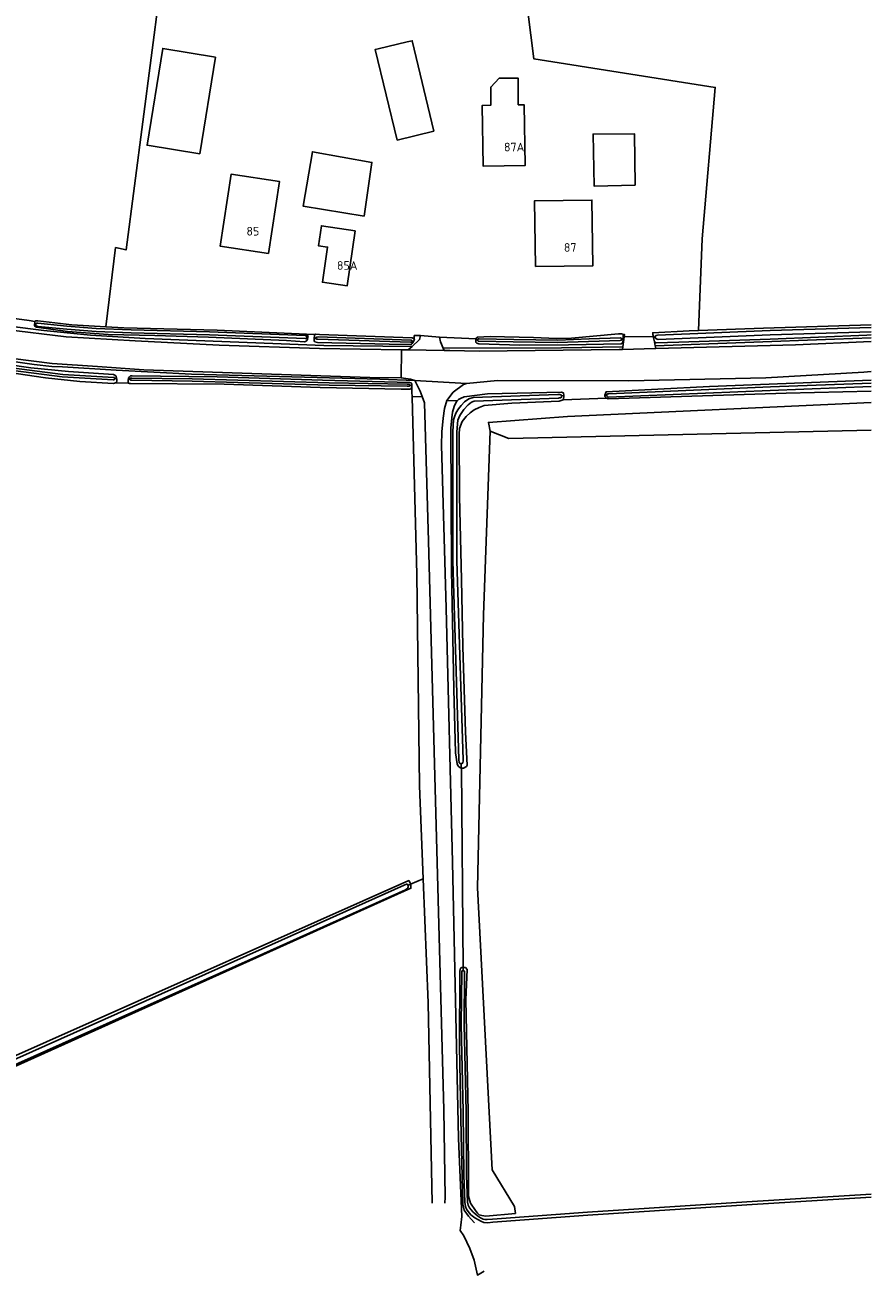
# Model space of a CAD drawing. Header units: metres. Extents: x 174248 to 174892, y 462063 to 462851.
# Tile 13 of 20: x 174744 to 174890, y 462063 to 462280. Entities that reach past the tile are written whole.
import ezdxf

# ---------------------------------------------------------------- set-up
doc = ezdxf.new("R2010")
doc.units = ezdxf.units.M
for name, color, linetype, lineweight in [('BTD-grasland agrarisch', 252, 'Continuous', 9), ('BTD-groenvoorziening', 252, 'Continuous', 9), ('BTD-loofbos', 252, 'Continuous', 9), ('Nummeraanduidingreeks', 252, 'Continuous', 9), ('OTD-erf', 252, 'Continuous', 9), ('OWD', 252, 'Continuous', 9), ('OWG-groenvoorziening', 252, 'Continuous', 9), ('OWG-half verhard', 252, 'Continuous', 9), ('OWG-open verharding', 252, 'Continuous', 9), ('Pand', 252, 'Continuous', 9), ('WGD-gesloten verharding', 252, 'Continuous', 9), ('WGD-open verharding', 252, 'Continuous', 9), ('WTD-waterloop', 252, 'Continuous', 9)]:
    doc.layers.add(name, color=color, linetype=linetype, lineweight=lineweight)
doc.styles.get("Standard").update_dxf_attribs({"font": 'isocpeur.ttf'})

msp = doc.modelspace()

# ---------------------------------------------------------------- linework, layer by layer
at = {"layer": 'BTD-grasland agrarisch', "lineweight": -3}
msp.add_line((174812.61, 462131.83), (174810.41, 462130.89), dxfattribs=at)
for points in [[(174684.39, 462290.45), (174683.17, 462268.85), (174682.04, 462252.33), (174682.15, 462247.86), (174682.23, 462244.48), (174682.4, 462243.93), (174682.85, 462243.44), (174690.49, 462241.13), (174700.36, 462238.43), (174707.03, 462237.01), (174722.74, 462232.97), (174730.83, 462230.69), (174738.08, 462229.63), (174741.22, 462229), (174741.36, 462228.91), (174744.33, 462228.49), (174745.33, 462228.34), (174745.48, 462228.46), (174745.83, 462228.46), (174751.73, 462227.74), (174757.63, 462227.42), (174759.3, 462241.13), (174761.12, 462240.73), (174766.92, 462285.17)], [(174812.61, 462131.83), (174811.97, 462147.93), (174811.47, 462184.5), (174810.67, 462215.3), (174810.65, 462216.11), (174810.62, 462216.89), (174810.39, 462216.64), (174810.13, 462216.6), (174808.79, 462216.59), (174794.77, 462216.91), (174778.11, 462217.47), (174761.89, 462217.6), (174761.69, 462217.62), (174761.58, 462217.64), (174761.55, 462217.66), (174759.3, 462217.69), (174758.95, 462217.61), (174753.1, 462217.97), (174747.14, 462218.59), (174733.43, 462220.61)], [(174684.49, 462075.61), (174810.12, 462131.49), (174810.16, 462131.43), (174810.25, 462131.29), (174810.33, 462131.13), (174810.39, 462130.97), (174810.41, 462130.89)], [(174810.41, 462130.89), (174810.43, 462130.81), (174810.46, 462130.64), (174810.48, 462130.47), (174810.48, 462130.3), (174810.46, 462130.18), (174689.27, 462075.61)], [(174814.14, 462075.61), (174813.47, 462110.3), (174812.61, 462131.83)]]:
    msp.add_lwpolyline(points, dxfattribs=at)
at = {"layer": 'BTD-groenvoorziening', "lineweight": -3}
msp.add_lwpolyline([(174824.19, 462209.34), (174827.45, 462208.08), (174890.18, 462209.49)], dxfattribs=at)
at = {"layer": 'BTD-loofbos', "lineweight": -3}
for points in [[(174890.18, 462216.29), (174875.47, 462215.92), (174844.64, 462214.95), (174844.37, 462215.03), (174836.83, 462214.77), (174836.17, 462214.54), (174827.94, 462214.17), (174823.17, 462213.81), (174822.32, 462213.46), (174821.44, 462213.06), (174820.72, 462212.53), (174820.05, 462211.89), (174819.35, 462211.03), (174818.87, 462209.78), (174818.85, 462208.8), (174818.88, 462198.03), (174819.21, 462183.65), (174819.47, 462172.03), (174819.93, 462157.19), (174820.19, 462151.48), (174820.11, 462151.27), (174819.6, 462150.96), (174819.21, 462150.96), (174819.51, 462116.45), (174819.9, 462116.44), (174820.23, 462116.07), (174819.96, 462110.85), (174820.41, 462091.48), (174820.43, 462077.85), (174820.45, 462076.86), (174820.79, 462075.6), (174821.65, 462074.37), (174821.98, 462073.9), (174822.27, 462073.61), (174822.76, 462073.47), (174823.43, 462073.39), (174828.57, 462073.84)], [(174824.19, 462209.34), (174823.9, 462210.85), (174837.59, 462211.91), (174890.18, 462214.29)], [(174828.57, 462073.84), (174828.39, 462075.05), (174824.53, 462081.41), (174822.02, 462130.22), (174823.02, 462177.52), (174824.19, 462209.33), (174824.19, 462209.34)]]:
    msp.add_lwpolyline(points, dxfattribs=at)
at = {"layer": 'OTD-erf', "lineweight": -3}
msp.add_lwpolyline([(174834.07, 462360.69), (174839.69, 462359.88), (174830.64, 462336.93), (174853.95, 462330.19), (174845.97, 462314.53), (174836.61, 462316.72), (174836.43, 462315.5), (174830.23, 462286.18), (174831.75, 462273.86), (174863.19, 462268.87), (174860.93, 462242.64), (174860.27, 462226.79)], dxfattribs=at)
at = {"layer": 'OWD', "lineweight": -3}
for p, q in [((174745.27, 462227.83), (174745.5, 462227.79)), ((174792.42, 462225.62), (174792.64, 462225.61)), ((174794.02, 462225.44), (174793.73, 462225.46)), ((174810.91, 462224.88), (174810.68, 462224.9)), ((174821.72, 462225.14), (174822.02, 462225.14)), ((174847.01, 462225.25), (174847.22, 462225.25)), ((174852.51, 462225.51), (174852.81, 462225.55)), ((174759.49, 462218.44), (174759.14, 462218.47)), ((174761.79, 462218.34), (174761.52, 462218.35)), ((174810.64, 462217.26), (174810.27, 462217.27)), ((174810.64, 462217.26), (174810.62, 462216.89)), ((174836.56, 462215.47), (174836.94, 462215.54)), ((174844.08, 462215.52), (174844.42, 462215.52)), ((174819.19, 462150.97), (174819.19, 462151.79)), ((174819.21, 462150.96), (174819.19, 462150.97)), ((174810.41, 462130.89), (174809.96, 462130.67))]:
    msp.add_line(p, q, dxfattribs=at)
for points in [[(174678.67, 462234.47), (174678.67, 462234.52), (174678.82, 462234.75), (174679.37, 462234.78), (174682.06, 462234.13), (174697.88, 462229.78), (174711.14, 462226.53), (174720.71, 462224.27), (174727.01, 462223.15), (174736.21, 462221.51), (174744.62, 462220.31), (174751.17, 462219.7), (174758.95, 462219.16), (174759.2, 462219.06), (174759.41, 462218.86), (174759.49, 462218.44)], [(174745.27, 462227.83), (174745.29, 462228.15), (174745.33, 462228.34)], [(174792.64, 462225.61), (174792.56, 462225.21), (174792.33, 462224.95), (174792.21, 462224.86), (174792.05, 462224.83), (174788.89, 462225.03), (174775.39, 462225.62), (174766.09, 462225.94), (174758.03, 462226.08), (174750.97, 462226.63), (174745.58, 462227.33), (174745.34, 462227.51), (174745.27, 462227.66), (174745.27, 462227.83)], [(174757.63, 462227.42), (174760.74, 462227.25), (174776.93, 462226.83), (174792.38, 462226.12), (174792.64, 462225.84), (174792.66, 462225.69), (174792.64, 462225.61)], [(174793.73, 462225.46), (174793.75, 462225.89), (174793.85, 462226.06), (174793.99, 462226.15), (174794.63, 462226.09), (174810.66, 462225.52), (174811.02, 462225.35), (174811.08, 462225.25), (174811.06, 462225.11), (174810.91, 462224.88)], [(174821.72, 462225.14), (174821.73, 462225.31), (174821.76, 462225.36), (174821.79, 462225.41), (174821.86, 462225.51), (174822, 462225.62), (174824.22, 462225.73), (174831.69, 462225.59), (174835.67, 462225.39), (174838.29, 462225.45), (174846.46, 462226.22), (174846.98, 462226.23), (174847.2, 462226.13), (174847.23, 462226.09), (174847.26, 462226.05), (174847.26, 462225.73), (174847.22, 462225.25)], [(174852.51, 462225.51), (174852.47, 462225.73), (174852.39, 462226.09), (174852.36, 462226.34), (174852.37, 462226.39), (174858.69, 462226.74), (174860.27, 462226.79), (174871.53, 462227.17), (174890.18, 462227.77)], [(174810.91, 462224.88), (174810.68, 462224.53), (174810.57, 462224.42), (174810.47, 462224.38), (174806.72, 462224.42), (174794.31, 462224.7), (174793.85, 462224.81), (174793.75, 462224.89), (174793.72, 462225.03), (174793.73, 462225.46)], [(174847.22, 462225.25), (174847.17, 462224.68), (174846.92, 462224.45), (174837.79, 462224.27), (174829.34, 462224.24), (174822.24, 462224.49), (174821.89, 462224.56), (174821.75, 462224.68), (174821.72, 462224.78), (174821.72, 462225.14)], [(174890.18, 462226), (174889.44, 462225.97), (174872.71, 462225.28), (174856.9, 462224.77), (174852.95, 462224.66), (174852.76, 462224.73), (174852.66, 462224.81), (174852.51, 462225.51)], [(174759.49, 462218.44), (174759.5, 462218.43), (174759.5, 462217.96), (174759.48, 462217.88), (174759.44, 462217.79), (174759.3, 462217.69)], [(174761.55, 462217.66), (174761.51, 462217.67), (174761.48, 462217.86), (174761.5, 462218.3), (174761.52, 462218.35)], [(174761.52, 462218.35), (174761.57, 462218.55), (174761.73, 462218.77), (174761.92, 462218.91), (174762.17, 462218.95), (174776.89, 462218.74), (174795.18, 462218.17), (174810.24, 462217.78), (174810.51, 462217.71), (174810.61, 462217.51), (174810.64, 462217.3), (174810.64, 462217.26)], [(174844.08, 462215.52), (174844.08, 462215.6), (174844.28, 462216.18), (174862.18, 462217.05), (174890.18, 462218.16)], [(174819.19, 462150.97), (174818.95, 462151.06), (174818.64, 462151.33), (174818.49, 462151.74), (174818.2, 462153.62), (174817.92, 462164.67), (174817.49, 462185.27), (174817.41, 462209.84), (174817.53, 462211.66), (174817.69, 462212.65), (174817.95, 462213.59), (174818.32, 462214.37), (174818.51, 462214.58), (174818.71, 462214.8), (174819.05, 462215.01), (174819.69, 462215.29), (174823.76, 462215.78), (174836.56, 462216.12), (174836.89, 462215.98), (174836.94, 462215.54)], [(174836.94, 462215.54), (174836.97, 462215.29), (174836.83, 462214.77)], [(174844.37, 462215.03), (174844.08, 462215.34), (174844.08, 462215.52)], [(174821.49, 462072.24), (174821.45, 462072.26), (174820.46, 462073.36), (174819.72, 462074.4), (174819.45, 462075.43), (174819.17, 462087.4), (174818.88, 462102.8), (174818.94, 462115.82), (174819.06, 462116.32), (174819.29, 462116.46), (174819.51, 462116.45), (174819.5, 462115.89)]]:
    msp.add_lwpolyline(points, dxfattribs=at)
at = {"layer": 'OWG-groenvoorziening', "lineweight": -3}
for p, q in [((174792.38, 462226.12), (174793.85, 462226.06)), ((174852.8, 462224.12), (174852.66, 462224.81)), ((174812.42, 462215.36), (174810.67, 462215.3)), ((174818.51, 462214.58), (174816.67, 462214.67))]:
    msp.add_line(p, q, dxfattribs=at)
for points in [[(174659.79, 462241.34), (174674.95, 462237.17), (174693.93, 462231.71), (174707.71, 462228.26), (174713.07, 462226.88), (174723.58, 462224.49), (174728.18, 462223.58), (174734.23, 462222.44), (174745.2, 462220.89), (174748.24, 462220.56), (174750.11, 462220.46), (174759.43, 462219.91), (174772.48, 462219.21), (174805.1, 462218.34), (174811.13, 462218.1)], [(174810.68, 462224.02), (174795.36, 462224.19), (174764.41, 462225.39), (174754.95, 462225.97), (174746.89, 462226.78), (174740.91, 462227.51)], [(174847.23, 462226.09), (174847.48, 462226.08), (174847.42, 462225.66), (174847.2, 462223.96)], [(174811.02, 462225.35), (174811.06, 462225.91), (174812.11, 462225.93), (174811.97, 462225.21), (174810.68, 462224.02)], [(174816.07, 462223.73), (174815.61, 462224.8), (174815.43, 462225.62), (174821.76, 462225.36)], [(174847.2, 462223.96), (174836.56, 462223.79), (174816.07, 462223.73)], [(174816.67, 462214.67), (174817.8, 462216.07), (174819.6, 462217.43), (174820.09, 462217.62), (174825.49, 462218.11), (174848.2, 462218.08), (174871.95, 462218.6), (174888.96, 462219.57), (174890.18, 462219.67)], [(174811.13, 462218.1), (174811.85, 462216.74), (174812.1, 462216.27), (174812.42, 462215.36)], [(174812.42, 462215.36), (174812.83, 462214.23), (174813.53, 462190.27), (174816.2, 462091.77), (174816.4, 462076.67), (174816.33, 462075.61)], [(174823.14, 462063.83), (174821.98, 462063.18), (174821.43, 462065.73), (174820.7, 462067.78), (174819.61, 462069.96), (174819.03, 462070.9), (174819.12, 462071.8), (174819.27, 462073.33), (174818.73, 462086.83), (174817.7, 462134.7), (174816.6, 462178.7), (174815.77, 462206.9), (174815.83, 462209.2), (174816.03, 462211.57), (174816.27, 462213.27), (174816.67, 462214.67)]]:
    msp.add_lwpolyline(points, dxfattribs=at)
at = {"layer": 'OWG-half verhard', "lineweight": -3}
msp.add_lwpolyline([(174659.79, 462241.34), (174660.29, 462241.65), (174662.93, 462240.93), (174677.75, 462236.87), (174687.83, 462234.1), (174700.4, 462230.7), (174720.07, 462225.97), (174727.63, 462224.37), (174734.23, 462223.1), (174741.5, 462221.93), (174748.33, 462221.07), (174756.17, 462220.57), (174764.23, 462219.97), (174803.33, 462218.63), (174808.77, 462218.57), (174810.37, 462218.37), (174811.13, 462218.1)], dxfattribs=at)
at = {"layer": 'OWG-open verharding', "lineweight": -3}
for points in [[(174810.68, 462224.02), (174810.02, 462223.41), (174809.55, 462223.42), (174808.84, 462223.43), (174794.63, 462223.67), (174777.23, 462224.23), (174762.7, 462225), (174750.77, 462225.7), (174740.27, 462226.97), (174727.63, 462229.03), (174706.67, 462233.83), (174682.97, 462240.37), (174655.37, 462247.81), (174624.67, 462256.23), (174612.85, 462259.53), (174612.79, 462260.1)], [(174847.2, 462223.96), (174847.14, 462223.49), (174846.91, 462223.48), (174846.57, 462223.47), (174822.27, 462223.2), (174817.24, 462223.29), (174816.25, 462223.3), (174816.07, 462223.73)], [(174852.8, 462224.12), (174883.83, 462225.26), (174890.18, 462225.53)], [(174890.18, 462224.85), (174877.1, 462224.3), (174852.89, 462223.64), (174852.8, 462224.12)]]:
    msp.add_lwpolyline(points, dxfattribs=at)
at = {"layer": 'Pand', "lineweight": -3}
for points in [[(174814.43, 462261.33), (174810.7, 462276.97), (174809.8, 462276.75), (174804.78, 462275.55), (174804.27, 462275.43), (174808.1, 462259.77), (174814.43, 462261.33)], [(174776.62, 462274.14), (174767.48, 462275.63), (174764.75, 462258.87), (174773.89, 462257.38), (174776.62, 462274.14)], [(174829.06, 462265.86), (174829.05, 462270.51), (174825.77, 462270.5), (174824.31, 462268.95), (174824.31, 462265.78), (174822.8, 462265.75), (174822.99, 462255.24), (174830.27, 462255.37), (174830.08, 462265.88), (174829.06, 462265.86)], [(174849.3, 462251.93), (174849.23, 462260.83), (174842.03, 462260.8), (174842.2, 462251.8), (174849.3, 462251.93)], [(174802.4, 462246.6), (174803.7, 462255.9), (174793.4, 462257.73), (174791.83, 462248.3), (174802.4, 462246.6)], [(174785.8, 462240.11), (174787.71, 462252.56), (174779.31, 462253.85), (174777.4, 462241.4), (174785.8, 462240.11)], [(174832.03, 462237.86), (174841.97, 462237.97), (174841.84, 462249.36), (174831.9, 462249.24), (174832.03, 462237.86)], [(174800.83, 462244.06), (174794.97, 462244.93), (174794.46, 462241.45), (174796.04, 462241.22), (174795.14, 462235.14), (174799.42, 462234.5), (174800.83, 462244.06)]]:
    msp.add_lwpolyline(points, dxfattribs=at)
at = {"layer": 'WGD-gesloten verharding', "lineweight": -3}
for p, q in [((174808.77, 462218.57), (174808.84, 462223.43)), ((174810.02, 462223.41), (174816.25, 462223.3)), ((174811.13, 462218.1), (174820.09, 462217.62))]:
    msp.add_line(p, q, dxfattribs=at)
msp.add_lwpolyline([(174847.14, 462223.49), (174852.8, 462223.64), (174852.89, 462223.64)], dxfattribs=at)
at = {"layer": 'WGD-open verharding', "lineweight": -3}
for p, q in [((174812.11, 462225.93), (174815.43, 462225.62)), ((174847.42, 462225.66), (174852.47, 462225.73))]:
    msp.add_line(p, q, dxfattribs=at)
at = {"layer": 'WTD-waterloop', "lineweight": -3}
for points in [[(174792.42, 462225.65), (174792.38, 462225.78), (174792.28, 462225.89), (174792.13, 462225.92), (174775.57, 462226.53), (174762.01, 462226.88), (174755.95, 462227.13), (174750.84, 462227.53), (174745.81, 462228.02), (174745.59, 462228.02), (174745.52, 462227.94), (174745.5, 462227.82), (174745.5, 462227.72), (174745.55, 462227.61), (174745.64, 462227.53), (174745.72, 462227.51), (174745.83, 462227.5), (174750.85, 462227.01), (174755.96, 462226.61), (174762.02, 462226.36), (174775.58, 462226.01), (174792.15, 462225.4), (174792.27, 462225.4), (174792.4, 462225.45), (174792.42, 462225.55), (174792.42, 462225.65)], [(174890.18, 462227.3), (174872.72, 462226.78), (174853.2, 462225.97), (174852.92, 462225.9), (174852.82, 462225.77), (174852.81, 462225.61), (174852.81, 462225.55)], [(174852.81, 462225.55), (174852.82, 462225.48), (174852.88, 462225.4), (174853.01, 462225.32), (174853.14, 462225.29), (174853.32, 462225.24), (174872.68, 462226.04), (174890.18, 462226.57)], [(174810.68, 462224.9), (174810.68, 462224.95), (174810.64, 462225.03), (174810.58, 462225.09), (174810.43, 462225.12), (174794.39, 462225.66), (174794.18, 462225.65), (174794.07, 462225.57), (174794.02, 462225.45), (174794.02, 462225.44), (174794.02, 462225.37), (174794.05, 462225.32), (174794.19, 462225.27), (174794.35, 462225.28), (174810.39, 462224.74), (174810.48, 462224.73), (174810.58, 462224.75), (174810.66, 462224.8), (174810.68, 462224.87), (174810.68, 462224.9)], [(174822.02, 462225.14), (174822.02, 462225.13), (174822.02, 462225.05), (174822.04, 462224.99), (174822.14, 462224.94), (174822.23, 462224.93), (174828.21, 462224.8), (174835.82, 462224.68), (174841.26, 462224.88), (174846.7, 462225.07), (174846.78, 462225.08), (174846.88, 462225.09), (174846.97, 462225.13), (174847, 462225.17), (174847.01, 462225.25), (174847.01, 462225.26), (174847.01, 462225.33), (174846.98, 462225.41), (174846.92, 462225.47), (174846.78, 462225.5), (174841.34, 462225.31), (174835.9, 462225.11), (174828.29, 462225.23), (174822.31, 462225.36), (174822.11, 462225.34), (174822.04, 462225.24), (174822.02, 462225.14)], [(174739.8, 462220.07), (174750.03, 462218.74), (174758.91, 462218.23), (174758.98, 462218.24), (174759.08, 462218.26), (174759.13, 462218.31), (174759.14, 462218.38), (174759.14, 462218.47)], [(174759.14, 462218.47), (174759.14, 462218.48), (174759.13, 462218.57), (174759.1, 462218.63), (174759.03, 462218.66), (174750.15, 462219.17), (174739.92, 462220.5)], [(174810.27, 462217.27), (174810.27, 462217.36), (174810.24, 462217.44), (174810.16, 462217.48), (174809.82, 462217.5), (174796.28, 462217.7), (174772.59, 462218.4), (174762.13, 462218.54), (174761.91, 462218.53), (174761.82, 462218.47), (174761.79, 462218.36), (174761.79, 462218.34), (174761.8, 462218.28), (174761.84, 462218.22), (174761.95, 462218.18), (174762.03, 462218.16), (174762.13, 462218.16), (174772.59, 462218.02), (174796.28, 462217.32), (174809.82, 462217.12), (174810.05, 462217.12), (174810.21, 462217.13), (174810.26, 462217.19), (174810.27, 462217.26), (174810.27, 462217.27)], [(174890.18, 462217.64), (174872.76, 462217), (174844.76, 462215.83), (174844.58, 462215.82), (174844.48, 462215.74), (174844.43, 462215.63), (174844.42, 462215.52)], [(174819.19, 462151.79), (174819.27, 462151.79), (174819.41, 462151.82), (174819.48, 462151.94), (174819.53, 462152.17), (174819.52, 462152.43), (174818.45, 462186.86), (174818.45, 462209.24), (174818.61, 462211.27), (174818.96, 462212.03), (174819.62, 462213.07), (174820.41, 462213.92), (174820.95, 462214.35), (174821.4, 462214.51), (174836.04, 462215.05), (174836.21, 462215.1), (174836.41, 462215.14), (174836.53, 462215.23), (174836.56, 462215.32), (174836.56, 462215.44), (174836.56, 462215.47), (174836.54, 462215.55), (174836.44, 462215.65), (174836.27, 462215.7), (174835.91, 462215.68), (174821.28, 462215.15), (174820.53, 462214.92), (174819.75, 462214.4), (174819.19, 462213.8), (174818.74, 462213.2), (174818.33, 462212.56), (174818.05, 462211.97), (174817.87, 462211.31), (174817.71, 462209.28), (174817.72, 462186.9), (174818.78, 462152.46), (174818.82, 462151.9), (174818.92, 462151.8), (174819.04, 462151.79), (174819.14, 462151.79), (174819.19, 462151.79)], [(174844.42, 462215.52), (174844.43, 462215.41), (174844.48, 462215.32), (174844.58, 462215.26), (174844.68, 462215.25), (174872.68, 462216.41), (174890.18, 462217.06)], [(174687.36, 462075.61), (174694.72, 462078.9), (174737.52, 462097.69), (174784.98, 462118.87), (174809.55, 462129.89), (174809.78, 462130.05), (174809.96, 462130.23), (174810, 462130.42), (174809.99, 462130.59), (174809.96, 462130.67), (174809.93, 462130.74), (174809.85, 462130.86), (174809.73, 462130.9), (174809.28, 462130.69), (174784.71, 462119.67), (174737.26, 462098.49), (174694.45, 462079.7), (174685.3, 462075.61)], [(174890.18, 462077.2), (174868.64, 462075.87), (174841.07, 462074.07), (174824.6, 462072.88), (174823.7, 462072.78), (174823.31, 462072.78), (174823.01, 462072.85), (174822.51, 462073.11), (174822.02, 462073.41), (174821.17, 462074.13), (174820.64, 462074.79), (174820.38, 462075.26), (174820.29, 462075.78), (174820.1, 462080.41), (174820.02, 462091.49), (174819.69, 462106.52), (174819.77, 462115.63), (174819.74, 462115.78), (174819.68, 462115.87), (174819.59, 462115.89), (174819.5, 462115.89), (174819.48, 462115.89), (174819.4, 462115.89), (174819.31, 462115.84), (174819.27, 462115.67), (174819.2, 462106.56), (174819.53, 462091.53), (174819.61, 462080.45), (174819.8, 462075.82), (174819.91, 462075.05), (174820.08, 462074.61), (174820.36, 462074.18), (174820.83, 462073.63), (174821.52, 462073.1), (174822.15, 462072.71), (174822.61, 462072.49), (174823.1, 462072.29), (174823.79, 462072.21), (174824.65, 462072.32), (174841.12, 462073.52), (174868.69, 462075.32), (174890.18, 462076.64)]]:
    msp.add_lwpolyline(points, dxfattribs=at)

# ---------------------------------------------------------------- texts
at = {"layer": 'Nummeraanduidingreeks'}
for s, p in [('87A', (174826.59, 462257.8)), ('85', (174781.98, 462243.22)), ('87', (174836.97, 462240.41)), ('85A', (174797.65, 462237.29))]:
    msp.add_text(s, height=1.5, dxfattribs=at).set_placement(p)

doc.saveas('drawing.dxf')
